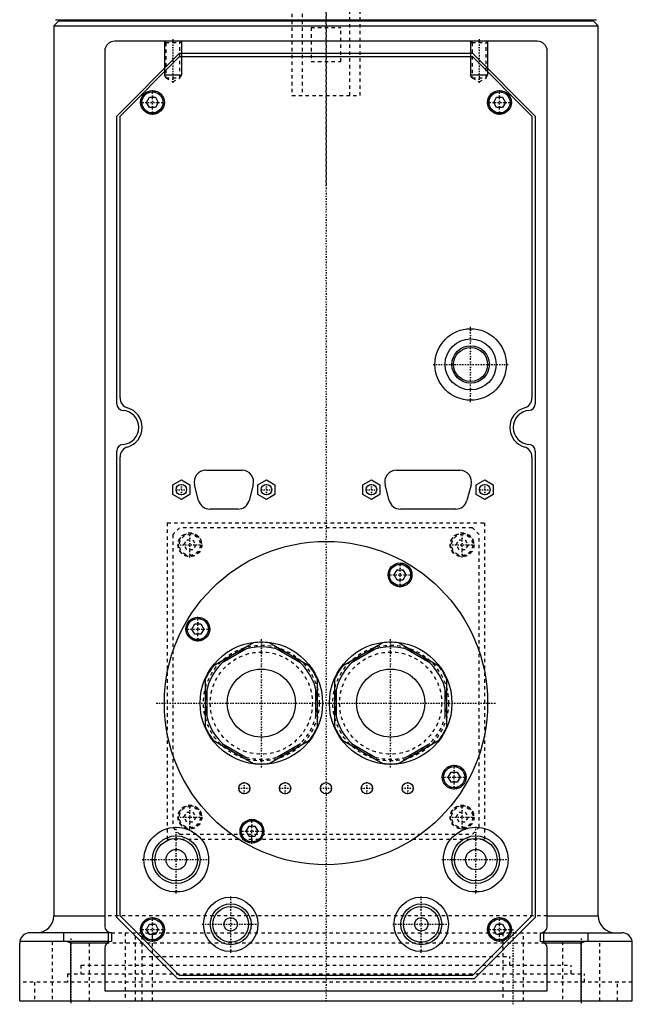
# Model space of a CAD drawing. Extents: x -90 to 90, y -1 to 818.
# Tile 1 of 11: x -90 to 90, y -1 to 288. Entities that reach past the tile are written whole.
import ezdxf

# ---------------------------------------------------------------- set-up
doc = ezdxf.new("R2010")
doc.units = 0
doc.linetypes.add('CENTER', pattern=[1.5, 0.45, -0.5, 0.05, -0.5])
doc.linetypes.add('DASHED', pattern=[2, 1, -1])
for name, color, linetype in [('AM_0', 7, 'CONTINUOUS'), ('AM_10', 7, 'CONTINUOUS'), ('AM_3', 7, 'DASHED'), ('AM_7', 7, 'CENTER')]:
    doc.layers.add(name, color=color, linetype=linetype)

msp = doc.modelspace()

# ---------------------------------------------------------------- linework, layer by layer
at = {"layer": 'AM_0', "color": 7, "linetype": 'CONTINUOUS'}
for p, q in [((-78.5, 288), (-80, 286.5)), ((-80, 286.5), (-80, 25)), ((-80, 286.5), (80, 286.5)), ((-79.5, 288.3), (79.5, 288.3)), ((-78.5, 288), (78.5, 288)), ((-75, 288.3), (-75, 288)), ((75, 288), (75, 288.3)), ((80, 286.5), (78.5, 288)), ((80, 25), (80, 286.5)), ((62, 282), (-62, 282)), ((-65, 279), (-65, 22)), ((-61.5, 260), (-43, 278.5)), ((-43, 278.5), (43, 278.5)), ((43, 278.5), (61.5, 260)), ((65, 22), (65, 279)), ((-60.5, 260), (-43, 277.5)), ((-43, 277.5), (43, 277.5)), ((43, 277.5), (60.5, 260)), ((-52.73, 264), (-51.87, 265.5)), ((-51.87, 262.5), (-52.73, 264)), ((-51.87, 265.5), (-50.13, 265.5)), ((-50.13, 265.5), (-49.27, 264)), ((-49.27, 264), (-50.13, 262.5)), ((49.27, 264), (50.13, 265.5)), ((50.13, 262.5), (49.27, 264)), ((50.13, 265.5), (51.87, 265.5)), ((51.87, 265.5), (52.73, 264)), ((52.73, 264), (51.87, 262.5)), ((-50.13, 262.5), (-51.87, 262.5)), ((51.87, 262.5), (50.13, 262.5)), ((-61.5, 175.48), (-61.5, 260)), ((-60.5, 177.15), (-60.5, 260)), ((60.5, 260), (60.5, 177.15)), ((61.5, 260), (61.5, 175.48)), ((-61.5, 24.5), (-61.5, 161.52)), ((-60.5, 25), (-60.5, 159.85)), ((60.5, 159.85), (60.5, 25)), ((61.5, 161.52), (61.5, 24.5)), ((-35.34, 155.9), (-24.66, 155.9)), ((20.66, 155.9), (39.34, 155.9)), ((-45, 151.64), (-42.5, 153.09)), ((-45, 148.76), (-45, 151.64)), ((-42.5, 153.09), (-40, 151.64)), ((-40, 151.64), (-40, 148.76)), ((-37.42, 147.03), (-38.63, 151.63)), ((-21.37, 151.63), (-22.58, 147.03)), ((-20, 151.64), (-17.5, 153.09)), ((-20, 148.76), (-20, 151.64)), ((-17.5, 153.09), (-15, 151.64)), ((-15, 151.64), (-15, 148.76)), ((10.85, 151.64), (13.35, 153.09)), ((10.85, 148.76), (10.85, 151.64)), ((13.35, 153.09), (15.85, 151.64)), ((15.85, 151.64), (15.85, 148.76)), ((18.58, 147.03), (17.37, 151.63)), ((42.63, 151.63), (41.42, 147.03)), ((44.15, 151.64), (46.65, 153.09)), ((44.15, 148.76), (44.15, 151.64)), ((46.65, 153.09), (49.15, 151.64)), ((49.15, 151.64), (49.15, 148.76)), ((-42.5, 147.31), (-45, 148.76)), ((-40, 148.76), (-42.5, 147.31)), ((-17.5, 147.31), (-20, 148.76)), ((-15, 148.76), (-17.5, 147.31)), ((13.35, 147.31), (10.85, 148.76)), ((15.85, 148.76), (13.35, 147.31)), ((46.65, 147.31), (44.15, 148.76)), ((49.15, 148.76), (46.65, 147.31)), ((-25.87, 144.5), (-34.13, 144.5)), ((38.13, 144.5), (21.87, 144.5)), ((20.02, 125.17), (20.88, 126.67)), ((20.88, 123.67), (20.02, 125.17)), ((20.88, 126.67), (22.62, 126.67)), ((22.62, 126.67), (23.48, 125.17)), ((23.48, 125.17), (22.62, 123.67)), ((22.62, 123.67), (20.88, 123.67)), ((-39.4, 109.25), (-38.54, 110.75)), ((-38.54, 110.75), (-36.81, 110.75)), ((-36.81, 110.75), (-35.94, 109.25)), ((-38.54, 107.75), (-39.4, 109.25)), ((-36.81, 107.75), (-38.54, 107.75)), ((-35.94, 109.25), (-36.81, 107.75)), ((-21.3, 105.23), (-33.2, 98.35)), ((-4.8, 98.35), (-16.7, 105.23)), ((16.7, 105.23), (4.8, 98.35)), ((33.2, 98.35), (21.3, 105.23)), ((-23.51, 103.37), (-30.49, 99.34)), ((-7.51, 99.34), (-14.49, 103.37)), ((14.49, 103.37), (7.51, 99.34)), ((30.49, 99.34), (23.51, 103.37)), ((-35.5, 94.38), (-35.5, 80.62)), ((-2.5, 80.62), (-2.5, 94.38)), ((2.5, 94.38), (2.5, 80.62)), ((35.5, 80.62), (35.5, 94.38)), ((-35, 91.53), (-35, 83.47)), ((-3, 83.47), (-3, 91.53)), ((3, 91.53), (3, 83.47)), ((35, 83.47), (35, 91.53)), ((-33.2, 76.65), (-21.3, 69.77)), ((-30.49, 75.66), (-23.51, 71.63)), ((-16.7, 69.77), (-4.8, 76.65)), ((-14.49, 71.63), (-7.51, 75.66)), ((4.8, 76.65), (16.7, 69.77)), ((7.51, 75.66), (14.49, 71.63)), ((21.3, 69.77), (33.2, 76.65)), ((23.51, 71.63), (30.49, 75.66)), ((35.94, 65.75), (36.81, 67.25)), ((36.81, 67.25), (38.54, 67.25)), ((38.54, 67.25), (39.4, 65.75)), ((36.81, 64.25), (35.94, 65.75)), ((38.54, 64.25), (36.81, 64.25)), ((39.4, 65.75), (38.54, 64.25)), ((-23.48, 49.83), (-22.62, 51.33)), ((-22.62, 48.33), (-23.48, 49.83)), ((-22.62, 51.33), (-20.88, 51.33)), ((-20.88, 51.33), (-20.02, 49.83)), ((-20.02, 49.83), (-20.88, 48.33)), ((-20.88, 48.33), (-22.62, 48.33)), ((-80, 25), (-65, 25)), ((-43.5, 6.5), (-61.5, 24.5)), ((-43, 7.5), (-60.5, 25)), ((60.5, 25), (43, 7.5)), ((61.5, 24.5), (43.5, 6.5)), ((65, 25), (80, 25)), ((-52.73, 21), (-51.87, 22.5)), ((-51.87, 19.5), (-52.73, 21)), ((-51.87, 22.5), (-50.13, 22.5)), ((-50.13, 22.5), (-49.27, 21)), ((-49.27, 21), (-50.13, 19.5)), ((49.27, 21), (50.13, 22.5)), ((50.13, 19.5), (49.27, 21)), ((50.13, 22.5), (51.87, 22.5)), ((51.87, 22.5), (52.73, 21)), ((52.73, 21), (51.87, 19.5)), ((-64, 17.5), (-89.96, 17.5)), ((-63, 20), (-87, 20)), ((-77, 17.5), (-77, 20)), ((-75, 17), (-76.12, 17.5)), ((-64, 20), (-64, 17.5)), ((-63, 20), (-63, 17.5)), ((-50.13, 19.5), (-51.87, 19.5)), ((51.87, 19.5), (50.13, 19.5)), ((63, 20), (87, 20)), ((63, 17.5), (63, 20)), ((64, 17.5), (64, 20)), ((89.96, 17.5), (64, 17.5)), ((76.12, 17.5), (75, 17)), ((77, 17.5), (77, 20)), ((-90, 0), (-90, 17)), ((-75, 0), (-75, 17)), ((-64.32, 17), (-75, 17)), ((-65, 15.5), (-65, 3)), ((75, 17), (64.32, 17)), ((65, 3), (65, 15.5)), ((75, 0), (75, 17)), ((90, 0), (90, 17)), ((43.5, 6.5), (-43.5, 6.5)), ((43, 7.5), (-43, 7.5)), ((-65, 3), (65, 3)), ((-90, 0), (90, 0))]:
    msp.add_line(p, q, dxfattribs=at)
for points in [[(-89.96, 17.5, 0), (-89.97, 17.42, 0), (-89.99, 17.25, 0), (-90, 17.08, 0), (-90, 17, 0)], [(90, 17, 0), (90, 17.08, 0), (89.99, 17.25, 0), (89.97, 17.42, 0), (89.96, 17.5, 0)]]:
    msp.add_polyline3d(points, dxfattribs=at)
for centre, radius in [((-51, 264), 3.5), ((-51, 264), 3.1), ((51, 264), 3.5), ((51, 264), 3.1), ((42.5, 187), 10.5), ((42.5, 187), 7.5), ((42.5, 187), 5.5), ((42.5, 187), 5), ((-42.5, 150.2), 1.55), ((-17.5, 150.2), 1.55), ((13.35, 150.2), 1.55), ((46.65, 150.2), 1.55), ((0, 87.5), 47.5), ((21.75, 125.17), 3.5), ((21.75, 125.17), 3.1), ((-37.67, 109.25), 3.5), ((-37.67, 109.25), 3.1), ((-19, 87.5), 18), ((19, 87.5), 18), ((-19, 87.5), 10), ((19, 87.5), 10), ((37.67, 65.75), 3.5), ((37.67, 65.75), 3.1), ((-24, 62.5), 1.65), ((-12, 62.5), 1.65), ((0, 62.5), 1.65), ((12, 62.5), 1.65), ((24, 62.5), 1.65), ((-21.75, 49.83), 3.5), ((-21.75, 49.83), 3.1), ((-44, 41.5), 9.5), ((44, 41.5), 9.5), ((-44, 41.5), 7), ((-44, 41.5), 6.25), ((44, 41.5), 7), ((44, 41.5), 6.25), ((-44, 41.5), 3), ((44, 41.5), 3), ((-28, 22.5), 8), ((28, 22.5), 8), ((-28, 22.5), 6), ((-28, 22.5), 5.25), ((28, 22.5), 6), ((28, 22.5), 5.25), ((-51, 21), 3.5), ((-51, 21), 3.1), ((-28, 22.5), 2), ((28, 22.5), 2), ((51, 21), 3.5), ((51, 21), 3.1)]:
    msp.add_circle(centre, radius, dxfattribs=at)
for centre, radius, start, end in [((-62, 279), 3, 90, 180), ((62, 279), 3, 0, 90), ((-57.5, 177.15), 3, 180, 253.8724), ((57.5, 177.15), 3, 286.1276, 0), ((-59.5, 175.48), 2, 180, 265.904), ((-60, 168.5), 6, 286.1276, 73.8724), ((60, 168.5), 6, 106.1276, 253.8724), ((59.5, 175.48), 2, 274.096, 0), ((-60, 168.5), 5, 274.096, 85.904), ((60, 168.5), 5, 94.096, 265.904), ((-59.5, 161.52), 2, 94.096, 180), ((-57.5, 159.85), 3, 106.1276, 180), ((57.5, 159.85), 3, 0, 73.8724), ((59.5, 161.52), 2, 0, 85.904), ((-35.34, 152.5), 3.4, 90, 194.7436), ((-24.66, 152.5), 3.4, 345.2564, 90), ((20.66, 152.5), 3.4, 90, 194.7436), ((39.34, 152.5), 3.4, 345.2564, 90), ((-34.13, 147.9), 3.4, 194.7436, 270), ((-25.87, 147.9), 3.4, 270, 345.2564), ((21.87, 147.9), 3.4, 194.7436, 270), ((38.13, 147.9), 3.4, 270, 345.2564), ((-19, 87.5), 17.87, 82.6199, 97.3801), ((19, 87.5), 17.87, 82.6199, 97.3801), ((-19, 87.5), 16.5, 0, 240), ((19, 87.5), 16.5, 0, 240), ((-19, 87.5), 17.87, 142.6199, 157.3801), ((-19, 87.5), 17.87, 22.6199, 37.3801), ((19, 87.5), 17.87, 142.6199, 157.3801), ((19, 87.5), 17.88, 22.6199, 37.3801), ((-19, 87.5), 17.87, 202.6199, 217.3801), ((-19, 87.5), 17.88, 322.6199, 337.3801), ((19, 87.5), 17.88, 202.6199, 217.3801), ((19, 87.5), 17.88, 322.6199, 337.3801), ((-19, 87.5), 17.87, 262.6199, 277.3801), ((19, 87.5), 17.87, 262.6199, 277.3801), ((-85, 25), 5, 270, 0), ((85, 25), 5, 180, 270), ((-63, 22), 2, 180, 270), ((63, 22), 2, 270, 0), ((-87, 17), 3, 90, 170.4059), ((-63, 15.5), 2, 90, 180), ((63, 15.5), 2, 0, 90), ((87, 17), 3, 9.5941, 90)]:
    msp.add_arc(centre, radius, start, end, dxfattribs=at)
at = {"layer": 'AM_10', "color": 7, "linetype": 'CONTINUOUS'}
for p, q in [((-47.5, 282), (-47.5, 272)), ((-42.5, 282), (-42.5, 272)), ((42.5, 282), (42.5, 272)), ((47.5, 282), (47.5, 272)), ((-42.5, 272), (-47.5, 272)), ((-47.07, 271.25), (-47.5, 272)), ((-42.93, 271.25), (-42.5, 272)), ((47.5, 272), (42.5, 272)), ((42.93, 271.25), (42.5, 272)), ((47.07, 271.25), (47.5, 272))]:
    msp.add_line(p, q, dxfattribs=at)
at = {"layer": 'AM_3', "color": 6, "linetype": 'DASHED'}
for p, q in [((-7, 792), (-7, 266)), ((7, 266), (7, 792)), ((-10, 296), (-10, 266)), ((10, 266), (10, 296)), ((-4.36, 286), (-4.36, 276)), ((-4.36, 286), (4.36, 286)), ((4.36, 276), (4.36, 286)), ((-47.5, 282), (-47.07, 281.57)), ((-47.07, 281.57), (-47.07, 271.19)), ((-47.07, 281.57), (-42.93, 281.57)), ((-42.93, 281.57), (-42.5, 282)), ((-42.93, 271.19), (-42.93, 281.57)), ((42.5, 282), (42.93, 281.57)), ((42.93, 281.57), (42.93, 271.19)), ((42.93, 281.57), (47.07, 281.57)), ((47.07, 281.57), (47.5, 282)), ((47.07, 271.19), (47.07, 281.57)), ((-4.36, 276), (4.36, 276)), ((-47.07, 271.19), (-45, 270)), ((-47.07, 271.19), (-42.93, 271.19)), ((-45, 270), (-42.93, 271.19)), ((42.93, 271.19), (45, 270)), ((42.93, 271.19), (47.07, 271.19)), ((45, 270), (47.07, 271.19)), ((-10, 266), (10, 266)), ((-46.64, 140.5), (-46.64, 47.5)), ((-46.64, 140.5), (46.64, 140.5)), ((-43, 139), (-45, 137)), ((43, 139), (-43, 139)), ((45, 137), (43, 139)), ((46.64, 47.5), (46.64, 140.5)), ((-45, 137), (-45, 51)), ((45, 51), (45, 137)), ((-41.73, 134), (-40.87, 135.5)), ((-40.87, 132.5), (-41.73, 134)), ((-40.87, 135.5), (-39.13, 135.5)), ((-39.13, 135.5), (-38.27, 134)), ((-38.27, 134), (-39.13, 132.5)), ((38.27, 134), (39.13, 135.5)), ((39.13, 132.5), (38.27, 134)), ((39.13, 135.5), (40.87, 135.5)), ((40.87, 135.5), (41.73, 134)), ((41.73, 134), (40.87, 132.5)), ((-39.13, 132.5), (-40.87, 132.5)), ((40.87, 132.5), (39.13, 132.5)), ((-41.73, 54), (-40.87, 55.5)), ((-40.87, 55.5), (-39.13, 55.5)), ((-39.13, 55.5), (-38.27, 54)), ((38.27, 54), (39.13, 55.5)), ((39.13, 55.5), (40.87, 55.5)), ((40.87, 55.5), (41.73, 54)), ((-40.87, 52.5), (-41.73, 54)), ((-39.13, 52.5), (-40.87, 52.5)), ((-38.27, 54), (-39.13, 52.5)), ((39.13, 52.5), (38.27, 54)), ((40.87, 52.5), (39.13, 52.5)), ((41.73, 54), (40.87, 52.5)), ((-45, 51), (-43, 49)), ((43, 49), (45, 51)), ((-46.64, 47.5), (46.64, 47.5)), ((-43, 49), (43, 49)), ((65, 25), (-65, 25)), ((-77, 17.5), (-89.96, 17.5)), ((-80.5, 17.5), (-80.5, 0)), ((-69.5, 0), (-69.5, 17.5)), ((-63, 20), (77, 20)), ((-59, 20), (-59, 0)), ((-56, 0), (-56, 20)), ((-54, 0), (-54, 20)), ((-51, 0), (-51, 20)), ((52, 20), (52, 0)), ((58, 0), (58, 20)), ((69.5, 17.5), (69.5, 0)), ((80.5, 0), (80.5, 17.5)), ((64.32, 17), (-64.32, 17)), ((-54, 13), (54, 13)), ((54, 10.5), (54, 13)), ((-72, 10.5), (-72, 8)), ((-72, 10.5), (72, 10.5)), ((72, 8), (72, 10.5)), ((-76, 8), (-76, 5.5)), ((-76, 8), (76, 8)), ((76, 5.5), (76, 8)), ((90, 5.5), (-90, 5.5)), ((-85.67, 5.5), (-85.67, 0)), ((85.67, 0), (85.67, 5.5))]:
    msp.add_line(p, q, dxfattribs=at)
for centre, radius in [((-51, 264), 3.4), ((51, 264), 3.4), ((-40, 134), 3.5), ((-40, 134), 3.4), ((-40, 134), 3.1), ((40, 134), 3.5), ((40, 134), 3.4), ((40, 134), 3.1), ((21.75, 125.17), 3.4), ((-37.67, 109.25), 3.4), ((-19, 87.5), 17), ((19, 87.5), 17), ((-19, 87.5), 15), ((19, 87.5), 15), ((37.67, 65.75), 3.4), ((-40, 54), 3.5), ((-40, 54), 3.4), ((-40, 54), 3.1), ((40, 54), 3.5), ((40, 54), 3.4), ((40, 54), 3.1), ((-21.75, 49.83), 3.4), ((-51, 21), 3.4), ((51, 21), 3.4)]:
    msp.add_circle(centre, radius, dxfattribs=at)
for centre in [(-19, 87.5), (19, 87.5)]:
    msp.add_arc(centre, 16.5, 240, 0, dxfattribs=at)
at = {"layer": 'AM_7', "color": 4, "linetype": 'CENTER'}
for p, q in [((0, 818.3), (0, 239.7)), ((0, 336.6), (0, -0.65)), ((-45, 282.6), (-45, 269.4)), ((45, 282.6), (45, 269.4)), ((-51, 260.32), (-51, 267.68)), ((51, 260.32), (51, 267.68)), ((-54.67, 264), (-47.33, 264)), ((47.33, 264), (54.67, 264)), ((42.5, 175.97), (42.5, 198.03)), ((31.48, 187), (53.52, 187)), ((-42.5, 148.57), (-42.5, 151.83)), ((-17.5, 148.57), (-17.5, 151.83)), ((13.35, 148.57), (13.35, 151.83)), ((46.65, 148.57), (46.65, 151.83)), ((-44.13, 150.2), (-40.87, 150.2)), ((-19.13, 150.2), (-15.87, 150.2)), ((11.72, 150.2), (14.98, 150.2)), ((45.02, 150.2), (48.28, 150.2)), ((-40, 130.32), (-40, 137.68)), ((40, 130.32), (40, 137.68)), ((-43.67, 134), (-36.33, 134)), ((36.33, 134), (43.67, 134)), ((21.75, 121.5), (21.75, 128.85)), ((18.08, 125.17), (25.43, 125.17)), ((-37.67, 105.58), (-37.67, 112.92)), ((-41.35, 109.25), (-34, 109.25)), ((-19, 68.6), (-19, 106.4)), ((19, 68.6), (19, 106.4)), ((-49.88, 87.5), (49.88, 87.5)), ((37.67, 62.08), (37.67, 69.42)), ((-24, 60.77), (-24, 64.23)), ((-12, 60.77), (-12, 64.23)), ((12, 60.77), (12, 64.23)), ((24, 60.77), (24, 64.23)), ((34, 65.75), (41.35, 65.75)), ((-25.73, 62.5), (-22.27, 62.5)), ((-13.73, 62.5), (-10.27, 62.5)), ((-1.73, 62.5), (1.73, 62.5)), ((10.27, 62.5), (13.73, 62.5)), ((22.27, 62.5), (25.73, 62.5)), ((-40, 50.33), (-40, 57.67)), ((40, 50.33), (40, 57.67)), ((-43.67, 54), (-36.33, 54)), ((-21.75, 46.15), (-21.75, 53.5)), ((36.33, 54), (43.67, 54)), ((-44, 31.52), (-44, 51.48)), ((-25.43, 49.83), (-18.07, 49.83)), ((44, 31.52), (44, 51.48)), ((-53.98, 41.5), (-34.02, 41.5)), ((34.02, 41.5), (53.98, 41.5)), ((-28, 14.1), (-28, 30.9)), ((28, 14.1), (28, 30.9)), ((-51, 17.32), (-51, 24.68)), ((51, 17.32), (51, 24.68)), ((-54.67, 21), (-47.33, 21)), ((-36.4, 22.5), (-19.6, 22.5)), ((19.6, 22.5), (36.4, 22.5)), ((47.33, 21), (54.67, 21)), ((55, -1), (55, 21)), ((-75, 18.38), (-75, -0.88)), ((75, 18.38), (75, -0.88))]:
    msp.add_line(p, q, dxfattribs=at)

doc.saveas('drawing.dxf')
